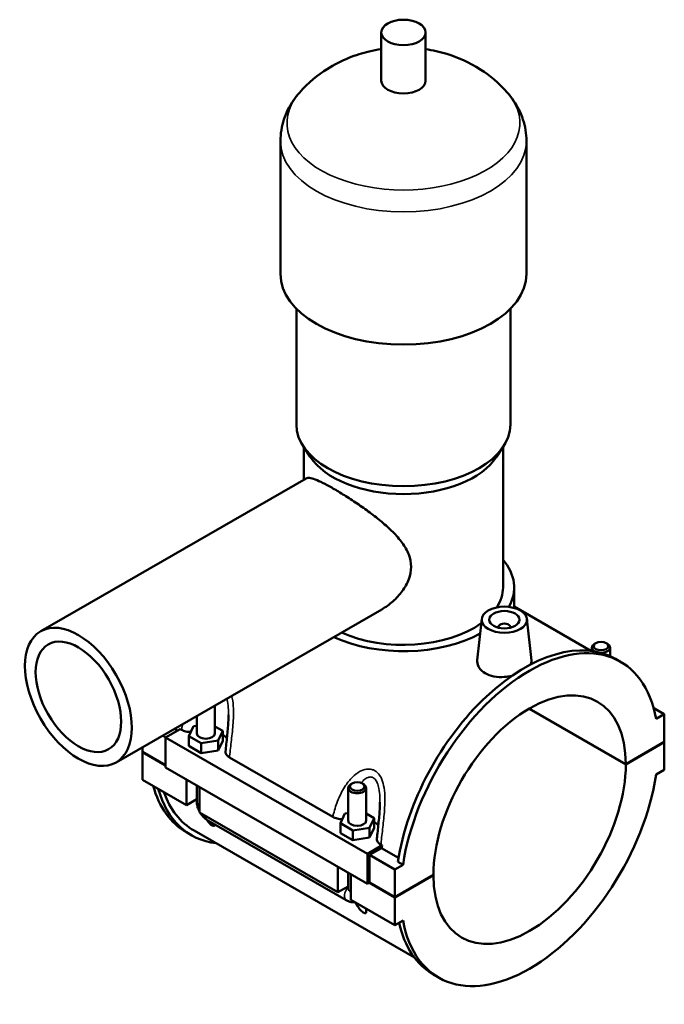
# Model space of a CAD drawing. Header units: millimetres. Extents: x 0 to 960, y -206 to 1211.
# Tile 8 of 8: x 747 to 960, y 765 to 1091. Entities that reach past the tile are written whole.
import ezdxf

# ---------------------------------------------------------------- set-up
doc = ezdxf.new("R2010")
doc.units = ezdxf.units.MM
doc.layers.add('Visible (ISO)', color=7, linetype='Continuous', lineweight=50)
doc.layers.add('Visible Narrow (ISO)', color=7, linetype='Continuous', lineweight=35)

msp = doc.modelspace()

# ---------------------------------------------------------------- linework, layer by layer
at = {"layer": 'Visible (ISO)'}
for p, q in [((866.7948, 1070.6355), (866.7948, 1086.594)), ((881.4348, 1070.6355), (881.4348, 1086.594)), ((833.4481, 1006.8014), (833.4481, 1050.6873)), ((914.7814, 1006.8014), (914.7814, 1050.6873)), ((838.7348, 956.931), (838.7348, 995.2549)), ((909.4948, 956.931), (909.4948, 995.2549)), ((843.2853, 946.2608), (841.0016, 949.7555)), ((841.1748, 938.6874), (841.1748, 949.4905)), ((904.9443, 946.2608), (907.228, 949.7555)), ((907.0548, 903.071), (907.0548, 949.4905)), ((754.1587, 888.5782), (841.9698, 939.1453)), ((910.7148, 896.3187), (910.7148, 903.071)), ((779.1104, 845.2491), (866.9214, 895.8161)), ((910.7148, 896.7528), (936.1265, 882.1192)), ((900.0045, 892.6854), (898.5373, 879.0009)), ((914.976, 892.6854), (916.4507, 878.9311)), ((905.4902, 889.7803), (905.4902, 889.9666)), ((909.4902, 889.7803), (909.4902, 889.9666)), ((936.4514, 883.1951), (936.4514, 882.0781)), ((937.7479, 884.6591), (937.322, 884.4119)), ((941.155, 884.6591), (941.5809, 884.4119)), ((942.4514, 883.1951), (942.4514, 880.3873)), ((945.9033, 878.5143), (944.2345, 879.4753)), ((811.7781, 864.0612), (811.7781, 854.8126)), ((947.6539, 844.5812), (915.6757, 862.9963)), ((915.7464, 863.0373), (947.6539, 844.663)), ((956.8735, 863.1693), (960.3818, 861.1491)), ((805.7781, 860.606), (805.7781, 854.8126)), ((960.3818, 861.1491), (957.6916, 859.5999)), ((960.3818, 851.9925), (960.3818, 861.1491)), ((800.2907, 856.2646), (795.4845, 853.4969)), ((799.4359, 855.7724), (798.4101, 856.3631)), ((800.2907, 856.2646), (800.6852, 856.0374)), ((803.2013, 853.9521), (804.6956, 857.1635)), ((804.6956, 857.1635), (805.7781, 857.3306)), ((811.7781, 857.157), (814.3549, 855.6731)), ((794.456, 854.086), (795.4845, 853.4938)), ((795.4845, 853.4969), (795.4845, 843.5229)), ((795.4845, 853.4969), (862.2354, 815.0577)), ((803.2013, 850.6819), (803.2013, 853.9521)), ((807.2838, 851.6011), (803.2013, 853.9521)), ((814.3549, 855.6731), (812.8606, 852.4616)), ((814.3549, 852.4029), (814.3549, 855.6731)), ((787.8478, 848.735), (787.8478, 850.2806)), ((803.2013, 850.6819), (807.2838, 848.3309)), ((812.8606, 852.4616), (807.2838, 851.6011)), ((807.2838, 848.3309), (807.2838, 851.6011)), ((812.8606, 849.1915), (812.8606, 852.4616)), ((812.8606, 849.1915), (814.3549, 852.4029)), ((947.6539, 844.663), (960.3818, 851.9925)), ((960.3818, 851.9108), (947.6539, 844.5812)), ((960.3108, 851.9517), (960.3818, 851.9108)), ((960.3818, 842.7543), (960.3818, 851.9108)), ((787.8478, 848.735), (795.4845, 844.3373)), ((787.8478, 848.6532), (787.9187, 848.6941)), ((787.8478, 839.4967), (787.8478, 848.6532)), ((795.4845, 844.2555), (787.8478, 848.6532)), ((807.2838, 848.3309), (812.8606, 849.1915)), ((816.5839, 846.882), (850.7484, 827.208)), ((795.4845, 843.5229), (862.2354, 805.0836)), ((957.6916, 841.2051), (960.3818, 842.7543)), ((787.8478, 839.4967), (802.4142, 831.1085)), ((802.4142, 831.1085), (802.4142, 839.5323)), ((805.7781, 837.5952), (805.7781, 832.33)), ((806.6568, 837.0892), (806.6568, 828.6653)), ((855.8413, 825.9831), (855.8413, 836.7748)), ((857.1377, 838.2388), (856.7118, 837.9916)), ((860.5449, 838.2388), (860.9708, 837.9916)), ((861.8413, 825.9831), (861.8413, 836.7748)), ((805.7781, 833.0456), (802.4142, 831.1085)), ((806.6568, 828.6653), (852.4773, 802.279)), ((853.2645, 825.1226), (854.7588, 828.3341)), ((854.7588, 828.3341), (855.8413, 828.5011)), ((861.8413, 828.3275), (864.4181, 826.8436)), ((809.4023, 826.0561), (855.2229, 799.6698)), ((853.2645, 821.8524), (853.2645, 825.1226)), ((857.347, 822.7717), (853.2645, 825.1226)), ((864.4181, 826.8436), (862.9238, 823.6322)), ((864.4181, 823.5734), (864.4181, 826.8436)), ((803.9951, 821.1705), (802.3263, 822.1314)), ((804.8709, 822.6913), (877.7397, 780.7289)), ((853.2645, 821.8524), (857.347, 819.5015)), ((862.9238, 823.6322), (857.347, 822.7717)), ((857.347, 819.5015), (857.347, 822.7717)), ((862.9238, 820.362), (862.9238, 823.6322)), ((862.9238, 820.362), (864.4181, 823.5734)), ((857.347, 819.5015), (862.9238, 820.362)), ((862.2354, 815.0577), (867.0416, 817.8254)), ((866.647, 818.0526), (867.0416, 817.8254)), ((862.2354, 805.0836), (862.2354, 815.0577)), ((866.8966, 816.9243), (862.9425, 814.6473)), ((862.9425, 814.6473), (871.2864, 809.8424)), ((862.9425, 814.6473), (862.9425, 805.4908)), ((872.5204, 813.6857), (866.8966, 816.9243)), ((852.4773, 802.279), (852.4773, 810.7029)), ((873.9766, 811.3916), (871.2864, 809.8424)), ((873.9766, 811.3916), (872.3078, 812.3526)), ((855.8413, 803.5006), (855.8413, 808.7657)), ((856.72, 808.2597), (856.72, 799.8358)), ((871.2864, 809.8424), (871.2864, 800.6859)), ((871.2864, 800.6859), (884.0143, 808.0154)), ((884.0143, 807.9337), (871.2864, 800.6041)), ((883.9433, 807.9745), (884.0143, 807.9337)), ((855.8413, 804.2162), (852.4773, 802.279)), ((862.9425, 805.4908), (862.2354, 805.0836)), ((871.2864, 800.6041), (862.8715, 805.4499)), ((862.9425, 805.4908), (871.2864, 800.6859)), ((856.72, 799.8358), (871.2864, 791.4476)), ((871.2864, 800.6041), (871.2864, 791.4476)), ((871.2864, 791.4476), (873.9766, 792.9968)), ((885.7649, 774.0823), (884.0961, 775.0433))]:
    msp.add_line(p, q, dxfattribs=at)
for centre, major_axis, ratio in [((874.1148, 1086.594), (7.32, 0), 0.5758617), ((907.4902, 892.4193), (7.5, 0), 0.5758617), ((907.4902, 892.4193), (5, 0), 0.5758617), ((766.6346, 866.9137), (12.4758, -21.6646), 0.57809312), ((766.6346, 866.9137), (9.9806, -17.3317), 0.57809312), ((939.4514, 883.6856), (2.4, 0), 0.5758617), ((858.8413, 837.2653), (2.4, 0), 0.5758617)]:
    msp.add_ellipse(centre, major_axis=major_axis, ratio=ratio, dxfattribs=at)
for centre, major_axis, ratio, start_param, end_param in [((874.1148, 1070.6355), (-7.32, 0), 0.5758617, 0, 3.14159265), ((874.1148, 1006.8014), (-40.6667, 0), 0.5758617, 0, 3.14159263), ((874.1148, 956.931), (-35.38, 0), 0.5758617, 0, 3.14159265), ((874.1148, 952.9414), (-32.94, 0), 0.5758617, 0.3599086, 2.78168406), ((874.1148, 903.071), (36.6, 0), 0.5758617, 5.97374107, 6.73421212), ((874.1148, 903.071), (32.94, 0), 0.5758617, 5.92920444, 6.28318531), ((874.1148, 903.071), (32.94, 0), 0.5758617, 4.04327953, 5.60901811), ((907.4902, 889.9666), (-2, 0), 0.5758617, 2.97290348, 6.45187448), ((874.1148, 903.071), (36.6, 0), 0.5758617, 4.03160564, 5.47844432), ((914.1653, 827.2593), (30.0692, 52.216), 0.57809312, 0, 2.16645216), ((915.8341, 826.2983), (30.0692, 52.216), 0.57809312, 5.68366205, 8.44963747), ((939.4514, 883.1951), (-3, 0), 0.5758617, 5.50163969, 7.10522599), ((939.4514, 883.1951), (3, 0), 0.5758617, 4.71374538, 7.06473092), ((915.8341, 826.2983), (22.4564, 38.9963), 0.57809312, 5.49696455, 8.63633498), ((808.7781, 854.8126), (-3, 0), 0.5758617, 0, 3.14159265), ((808.7781, 851.5424), (7.5, 0), 0.5758617, 0.38391383, 0.73240258), ((915.8341, 826.2983), (-22.4564, -38.9963), 0.57809312, 5.49696455, 8.63633498), ((915.8341, 826.2983), (-30.0692, -52.216), 0.57809312, 5.68366205, 8.44963747), ((832.3955, 874.3474), (-30.0692, -52.216), 0.57809312, 5.76792701, 6.28318531), ((858.8413, 836.7748), (3, 0), 0.5758617, 2.36004704, 7.06473092), ((834.0643, 873.3864), (-30.0692, -52.216), 0.57809312, 5.76792701, 6.52513039), ((834.0643, 873.3864), (-29.1934, -50.6951), 0.57809312, 5.82367647, 6.28318531), ((858.8413, 825.9831), (-3, 0), 0.5758617, 0, 3.14159265), ((858.8413, 822.7129), (7.5, 0), 0.5758617, 0.38391383, 0.73240258), ((907.4902, 831.1032), (-29.1934, -50.6951), 0.57809312, 5.28489037, 5.30234024), ((914.1653, 827.2593), (-30.0692, -52.216), 0.57809312, 5.72353773, 6.28318531)]:
    msp.add_ellipse(centre, major_axis=major_axis, ratio=ratio, start_param=start_param, end_param=end_param, dxfattribs=at)
for points, knots in [([(866.7948, 1081.0671), (865.4629, 1080.8679), (864.1195, 1080.6111), (858.3806, 1079.2475), (853.79, 1077.5916), (845.8772, 1072.5824), (842.7357, 1070.1056), (839.7239, 1066.6703)], [7.322693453, 7.322693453, 7.322693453, 7.322693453, 7.459938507, 7.459938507, 7.901244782, 7.901244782, 8.171849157, 8.171849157, 8.171849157, 8.171849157]), ([(908.5057, 1066.6703), (905.6014, 1069.983), (902.5742, 1072.4039), (895.7561, 1076.8047), (892.0334, 1078.3731), (886.072, 1080.2098), (883.7362, 1080.7228), (881.4348, 1081.0671)], [5.965317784, 5.965317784, 5.965317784, 5.965317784, 6.226260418, 6.226260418, 6.577325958, 6.577325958, 6.814473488, 6.814473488, 6.814473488, 6.814473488]), ([(839.7239, 1066.6703), (838.9996, 1065.8441), (838.3143, 1064.9665), (837.0449, 1063.1042), (836.4609, 1062.1192), (835.4236, 1060.046), (834.9706, 1058.9576), (834.2276, 1056.6965), (833.938, 1055.5237), (833.5481, 1053.1296), (833.4481, 1051.9086), (833.4481, 1050.6873)], [1.88866385, 1.88866385, 1.88866385, 1.88866385, 1.982169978, 1.982169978, 2.075676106, 2.075676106, 2.169182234, 2.169182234, 2.262688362, 2.262688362, 2.35619449, 2.35619449, 2.35619449, 2.35619449]), ([(914.7814, 1050.6873), (914.7814, 1051.9086), (914.6815, 1053.1296), (914.2916, 1055.5237), (914.002, 1056.6965), (913.259, 1058.9576), (912.806, 1060.046), (911.7687, 1062.1192), (911.1847, 1063.1042), (909.9153, 1064.9665), (909.23, 1065.8441), (908.5057, 1066.6703)], [5.497787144, 5.497787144, 5.497787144, 5.497787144, 5.591293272, 5.591293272, 5.6847994, 5.6847994, 5.778305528, 5.778305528, 5.871811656, 5.871811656, 5.965317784, 5.965317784, 5.965317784, 5.965317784]), ([(841.9698, 939.1453), (842.2421, 939.302), (842.6111, 939.3595), (843.5955, 939.2475), (844.214, 939.0758), (845.7077, 938.5044), (846.5848, 938.1039), (848.5604, 937.1033), (849.6591, 936.5031), (851.9862, 935.163), (853.2629, 934.3954), (855.9509, 932.7104), (857.362, 931.7931), (860.2021, 929.8689), (861.6339, 928.8599), (864.3996, 926.8098), (865.7334, 925.7684), (868.2169, 923.6951), (869.4591, 922.5844), (871.7638, 920.2704), (872.8263, 919.0668), (874.6229, 916.5774), (875.3573, 915.2884), (876.3602, 912.6357), (876.626, 911.27), (876.626, 908.5174), (876.3602, 907.1252), (875.3573, 904.4112), (874.6229, 903.0901), (872.8263, 900.6251), (871.7638, 899.4798), (869.4591, 897.4498), (868.2169, 896.5656), (866.9478, 895.8313), (866.9346, 895.8237), (866.9214, 895.8161)], [2.02547928, 2.02547928, 2.02547928, 2.02547928, 2.5138385, 2.5138385, 3.00749582, 3.00749582, 3.50115315, 3.50115315, 3.99481047, 3.99481047, 4.4884678, 4.4884678, 4.98212512, 4.98212512, 5.47578244, 5.47578244, 5.96943977, 5.96943977, 6.47448506, 6.47448506, 6.97953035, 6.97953035, 7.48457565, 7.48457565, 7.98962094, 7.98962094, 8.49466624, 8.49466624, 8.99971153, 8.99971153, 9.50475682, 9.50475682, 10.00980212, 10.00980212, 10.01510022, 10.01510022, 10.01510022, 10.01510022]), ([(909.9189, 873.8311), (909.1083, 873.6522), (908.2746, 873.5322), (906.352, 873.404), (905.1491, 873.4532), (902.934, 873.8668), (901.9218, 874.2332), (901.123, 874.6932), (900.3243, 875.1531), (899.6355, 875.7663), (898.7286, 877.1505), (898.5102, 877.9198), (898.5174, 878.7591), (898.5246, 878.8796), (898.538, 879.0008)], [4.50054502, 4.50054502, 4.50054502, 4.50054502, 4.7401762, 4.7401762, 5.07906922, 5.07906922, 5.41796224, 5.41796224, 5.41796224, 5.75685525, 5.75685525, 6.09574827, 6.09574827, 6.15185064, 6.15185064, 6.15185064, 6.15185064]), ([(916.45, 878.931), (916.4604, 878.8378), (916.465, 878.7453), (916.4606, 878.3298), (916.3862, 877.9937), (916.2397, 877.6581)], [3.332991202, 3.332991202, 3.332991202, 3.332991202, 3.386767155, 3.386767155, 3.576989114, 3.576989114, 3.576989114, 3.576989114]), ([(816.2781, 860.9142), (816.2781, 860.1568), (816.2518, 859.376), (816.1643, 857.7935), (816.1032, 856.9914), (815.9611, 855.3786), (815.8802, 854.5677), (815.7102, 852.9445), (815.6213, 852.1322), (815.4446, 850.5112), (815.357, 849.7025), (815.2735, 848.897)], [4.15433442, 4.15433442, 4.15433442, 4.15433442, 4.41290007, 4.41290007, 4.67146572, 4.67146572, 4.93003136, 4.93003136, 5.18859701, 5.18859701, 5.44716266, 5.44716266, 5.44716266, 5.44716266]), ([(800.6852, 856.0374), (800.8984, 855.9147), (801.1327, 855.8048), (801.6365, 855.6138), (801.9046, 855.5332), (802.7048, 855.3482), (803.2587, 855.2845), (803.8185, 855.2785)], [-0.552853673, -0.552853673, -0.552853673, -0.552853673, -0.462346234, -0.462346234, -0.371740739, -0.371740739, -0.203472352, -0.203472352, -0.203472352, -0.203472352]), ([(815.2735, 848.897), (815.2664, 848.8285), (815.2639, 848.7598), (815.2757, 848.3508), (815.3973, 848.0147), (815.852, 847.3953), (816.1759, 847.1169), (816.5839, 846.882)], [-0.3859852, -0.3859852, -0.3859852, -0.3859852, -0.350199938, -0.350199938, -0.173083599, -0.173083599, 0, 0, 0, 0]), ([(805.7781, 832.33), (805.7781, 831.8015), (805.848, 831.2952), (806.0841, 830.3189), (806.2514, 829.8488), (806.5215, 829.2634), (806.5873, 829.1304), (806.6568, 828.9993)], [1.570796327, 1.570796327, 1.570796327, 1.570796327, 1.884955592, 1.884955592, 2.199114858, 2.199114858, 2.293118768, 2.293118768, 2.293118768, 2.293118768]), ([(866.3413, 832.0848), (866.3413, 831.3274), (866.3149, 830.5466), (866.2274, 828.964), (866.1663, 828.1619), (866.0243, 826.5492), (865.9433, 825.7382), (865.7734, 824.115), (865.6844, 823.3027), (865.5078, 821.6818), (865.4201, 820.873), (865.3367, 820.0676)], [4.15433442, 4.15433442, 4.15433442, 4.15433442, 4.41290007, 4.41290007, 4.67146572, 4.67146572, 4.93003137, 4.93003137, 5.18859701, 5.18859701, 5.44716266, 5.44716266, 5.44716266, 5.44716266]), ([(806.9444, 828.4997), (807.0265, 828.3679), (807.1125, 828.2385), (807.4884, 827.7062), (807.812, 827.3263), (808.5399, 826.6337), (808.9438, 826.3201), (809.4023, 826.0561)], [2.414901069, 2.414901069, 2.414901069, 2.414901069, 2.513274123, 2.513274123, 2.827433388, 2.827433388, 3.141592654, 3.141592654, 3.141592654, 3.141592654]), ([(850.7484, 827.208), (850.9615, 827.0852), (851.1958, 826.9754), (851.6996, 826.7843), (851.9678, 826.7037), (852.768, 826.5187), (853.3219, 826.455), (853.8817, 826.4491)], [-0.552853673, -0.552853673, -0.552853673, -0.552853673, -0.462346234, -0.462346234, -0.371740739, -0.371740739, -0.203472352, -0.203472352, -0.203472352, -0.203472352]), ([(811.7642, 824.6958), (811.7415, 824.5062), (811.6871, 824.3533), (811.5162, 824.2203), (811.4329, 824.1903), (811.2633, 824.2047), (811.1993, 824.2193), (811.0582, 824.2706), (810.981, 824.3073), (810.8179, 824.4012), (810.7311, 824.4589), (810.5531, 824.5914), (810.4619, 824.6662), (810.1914, 824.9052), (810.0148, 825.085), (809.5666, 825.5785), (809.2996, 825.922), (809.0568, 826.271)], [1.907568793, 1.907568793, 1.907568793, 1.907568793, 2.038960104, 2.038960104, 2.108164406, 2.108164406, 2.142766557, 2.142766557, 2.177368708, 2.177368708, 2.211970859, 2.211970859, 2.24657301, 2.24657301, 2.315777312, 2.315777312, 2.450631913, 2.450631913, 2.450631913, 2.450631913]), ([(865.3367, 820.0676), (865.3296, 819.999), (865.327, 819.9303), (865.3389, 819.5214), (865.4605, 819.1853), (865.9152, 818.5659), (866.2391, 818.2875), (866.647, 818.0526)], [-0.3859852, -0.3859852, -0.3859852, -0.3859852, -0.350199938, -0.350199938, -0.173083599, -0.173083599, 0, 0, 0, 0]), ([(855.2229, 799.6698), (855.6814, 799.4057), (856.1967, 799.1885), (857.2089, 798.9859), (857.6712, 798.9543), (858.1538, 799.0101)], [3.141592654, 3.141592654, 3.141592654, 3.141592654, 3.455751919, 3.455751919, 3.680657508, 3.680657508, 3.680657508, 3.680657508]), ([(861.7711, 796.9271), (861.813, 796.6434), (861.8427, 796.3609), (861.8394, 795.812), (861.7958, 795.5593), (861.5794, 795.3909), (861.4961, 795.3608), (861.3265, 795.3753), (861.2625, 795.3899), (861.1213, 795.4411), (861.0442, 795.4778), (860.881, 795.5717), (860.7943, 795.6295), (860.6163, 795.762), (860.5251, 795.8367), (860.2546, 796.0758), (860.078, 796.2555), (859.5199, 796.87), (859.1688, 797.3499), (858.6072, 798.2242), (858.3855, 798.6171), (858.196, 798.9859)], [1.703355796, 1.703355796, 1.703355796, 1.703355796, 1.854084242, 1.854084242, 2.038960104, 2.038960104, 2.108164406, 2.108164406, 2.142766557, 2.142766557, 2.177368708, 2.177368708, 2.211970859, 2.211970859, 2.24657301, 2.24657301, 2.315777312, 2.315777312, 2.500653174, 2.500653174, 2.65138162, 2.65138162, 2.65138162, 2.65138162])]:
    msp.add_open_spline(points, degree=3, knots=knots, dxfattribs=at)
at = {"layer": 'Visible Narrow (ISO)'}
for centre, major_axis, ratio, start_param, end_param in [((874.1148, 1056.6718), (-38.5253, 0), 0.5758617, 5.81565467, 9.8923086), ((874.1148, 1050.6873), (-40.6667, 0), 0.5758617, 0, 3.14159263), ((808.7781, 832.33), (-3, 0), 0.5758617, 0, 0.78539816), ((810.8994, 828.6558), (-1.4971, -2.5998), 0.57809312, 5.49200086, 6.28318531), ((856.72, 802.2695), (-1.4971, -2.5998), 0.57809312, 4.35213569, 6.28318531), ((858.8413, 803.5006), (-3, 0), 0.5758617, 0, 0.78539816)]:
    msp.add_ellipse(centre, major_axis=major_axis, ratio=ratio, start_param=start_param, end_param=end_param, dxfattribs=at)
for points, knots in [([(815.73, 866.3373), (815.8132, 866.0356), (815.8845, 865.7199), (816.1061, 864.5338), (816.1947, 863.6066), (816.2669, 862.083), (816.2783, 861.5013), (816.2783, 860.9146)], [3.494720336, 3.494720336, 3.494720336, 3.494720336, 3.620618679, 3.620618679, 3.953694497, 3.953694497, 4.154334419, 4.154334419, 4.154334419, 4.154334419]), ([(816.5839, 846.882), (816.622, 847.2415), (816.6614, 847.6027), (816.8948, 849.7053), (817.1113, 851.4835), (817.5268, 855.1672), (817.7268, 857.0758), (817.9202, 860.3427), (817.9574, 861.6921), (817.8604, 864.2006), (817.7452, 865.3651), (817.4555, 866.7331), (817.3921, 866.9959), (817.3209, 867.2535)], [-5.50504001, -5.50504001, -5.50504001, -5.50504001, -5.39576339, -5.39576339, -4.87177488, -4.87177488, -4.330232, -4.330232, -3.9536945, -3.9536945, -3.62061868, -3.62061868, -3.54004066, -3.54004066, -3.54004066, -3.54004066]), ([(801.1809, 857.9588), (801.0946, 857.655), (801.0121, 857.3506), (800.8461, 856.7101), (800.7635, 856.3739), (800.6852, 856.0374)], [-0.672454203, -0.672454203, -0.672454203, -0.672454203, -0.573366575, -0.573366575, -0.464089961, -0.464089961, -0.464089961, -0.464089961]), ([(866.647, 818.0526), (866.6852, 818.4121), (866.7245, 818.7733), (866.9579, 820.8759), (867.1744, 822.654), (867.5899, 826.3377), (867.79, 828.2463), (867.9833, 831.5133), (868.0205, 832.8627), (867.9236, 835.3711), (867.8084, 836.5357), (867.3807, 838.5552), (867.1027, 839.4293), (866.4068, 840.8118), (866.0287, 841.3569), (865.3043, 842.0729), (864.9999, 842.3073), (864.6749, 842.4945), (864.3499, 842.6816), (864.0046, 842.8214), (863.0745, 843.0581), (862.4714, 843.078), (861.1123, 842.8789), (860.3584, 842.5991), (858.7839, 841.7325), (857.9791, 841.0978), (856.4094, 839.5491), (855.6617, 838.6088), (854.0344, 836.1677), (853.2386, 834.6021), (851.9324, 831.4313), (851.4136, 829.8272), (850.9093, 827.8807), (850.8267, 827.5444), (850.7484, 827.208)], [-5.50504001, -5.50504001, -5.50504001, -5.50504001, -5.39576424, -5.39576424, -4.87177623, -4.87177623, -4.33023183, -4.33023183, -3.95369423, -3.95369423, -3.62061868, -3.62061868, -3.34302569, -3.34302569, -3.12243449, -3.12243449, -2.98456499, -2.98456499, -2.98456499, -2.84669548, -2.84669548, -2.62610428, -2.62610428, -2.34851129, -2.34851129, -2.01543574, -2.01543574, -1.63889814, -1.63889814, -1.09735375, -1.09735375, -0.57336573, -0.57336573, -0.46408996, -0.46408996, -0.46408996, -0.46408996]), ([(860.1344, 838.4301), (860.4255, 838.7997), (860.7315, 839.1339), (861.4855, 839.8099), (861.9452, 840.1093), (862.7787, 840.4034), (863.1502, 840.4468), (863.7266, 840.3498), (863.9415, 840.2724), (864.1446, 840.1554), (864.3477, 840.0385), (864.539, 839.882), (864.9966, 839.3835), (865.2384, 838.9869), (865.6892, 837.9533), (865.8744, 837.2824), (866.1693, 835.7044), (866.2579, 834.7771), (866.3301, 833.2536), (866.3415, 832.6719), (866.3415, 832.0851)], [2.14472549, 2.14472549, 2.14472549, 2.14472549, 2.34851129, 2.34851129, 2.62610428, 2.62610428, 2.84669548, 2.84669548, 2.98456499, 2.98456499, 2.98456499, 3.12243449, 3.12243449, 3.34302569, 3.34302569, 3.62061868, 3.62061868, 3.95369423, 3.95369423, 4.15433442, 4.15433442, 4.15433442, 4.15433442])]:
    msp.add_open_spline(points, degree=3, knots=knots, dxfattribs=at)

doc.saveas('drawing.dxf')
